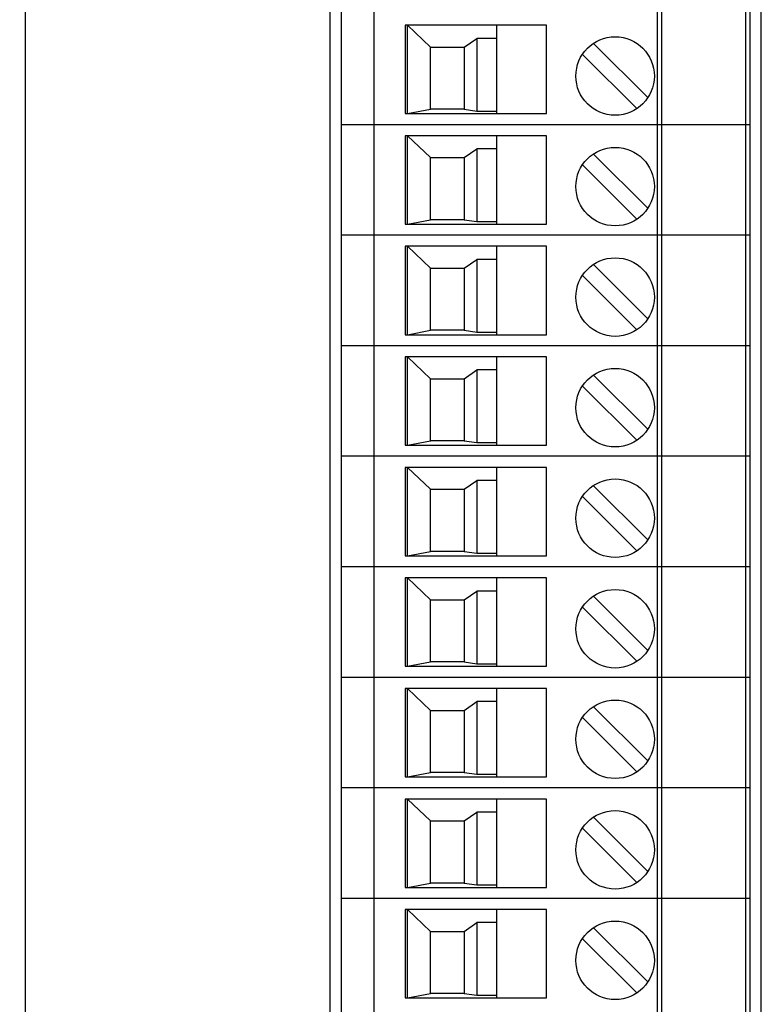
# Model space of a CAD drawing. Header units: inches. Extents: x 0 to 34, y 0 to 22.
# Tile 41 of 100: x 13.5 to 14.8, y 10.9 to 12.7. Entities that reach past the tile are written whole.
import ezdxf

# ---------------------------------------------------------------- set-up
doc = ezdxf.new("R2010")
doc.units = ezdxf.units.IN
doc.header["$LTSCALE"] = 1.87
doc.header["$MEASUREMENT"] = 0
doc.layers.get('0').update_dxf_attribs({"linetype": 'CONTINUOUS'})
doc.layers.add('DATUMCURVES', color=7, linetype='CONTINUOUS')
doc.layers.add('DIMENSIONS', color=7, linetype='CONTINUOUS')
doc.styles.get("Standard").update_dxf_attribs({"font": 'txt', "width": 0.8})
doc.dimstyles.new('DIMSTYLE_1', dxfattribs={"dimtxt": 0.125, "dimasz": 0.18, "dimexe": 0.18, "dimexo": 0.0625, "dimgap": 0.09, "dimtad": 0, "dimtih": 1, "dimtoh": 1, "dimdec": 3, "dimzin": 4, "dimdsep": 46, "dimtxsty": 'STANDARD', "dimblk": '_FILLED', "dimblk1": '_FILLED', "dimblk2": '_FILLED', "dimcen": 0.09, "dimadec": 0, "dimazin": 0, "dimtp": 0.001, "dimtm": 0.001, "dimtfac": 1, "dimtdec": 3, "dimtofl": 0, "dimtmove": 0, "dimatfit": 3, "dimldrblk": '_FILLED', "dimfxl": 1, "dimtolj": 1, "dimtzin": 4, "dimarcsym": 0})

# ---------------------------------------------------------------- blocks, each defined once
blk = doc.blocks.new('_FILLED')
at = {"color": 0, "linetype": 'BYBLOCK'}
blk.add_solid([(0, 0), (-1, 0.1736), (-1, -0.1736)], dxfattribs=at)
blk = doc.blocks.new('*D18')
at = {"layer": 'DIMENSIONS', "color": 2, "linetype": 'CONTINUOUS'}
for p, q in [((12.1791, 12.5223), (12.1791, 7.3115)), ((13.0541, 12.5223), (13.0541, 7.3115)), ((12.1791, 7.4365), (11.8191, 7.4365)), ((13.0541, 7.4365), (13.3215, 7.4365))]:
    blk.add_line(p, q, dxfattribs=at)
at = {"layer": 'DIMENSIONS', "color": 2, "linetype": 'CONTINUOUS', "xscale": 0.18, "yscale": 0.18, "zscale": 0.18}
blk.add_blockref('_FILLED', (12.1791, 7.4365), dxfattribs=at)
at = {"layer": 'DIMENSIONS', "color": 2, "linetype": 'CONTINUOUS', "xscale": 0.18, "yscale": 0.18, "zscale": 0.18, "rotation": 180}
blk.add_blockref('_FILLED', (13.0541, 7.4365), dxfattribs=at)
at = {"layer": 'DIMENSIONS', "color": 2, "linetype": 'CONTINUOUS', "width": 0.8}
for s, p in [('[', (14.109, 7.374)), (']', (14.709, 7.374)), ('4X', (13.384, 7.374)), ('.875', (13.584, 7.374)), ('22.23', (14.209, 7.374))]:
    blk.add_text(s, height=0.125, dxfattribs=at).set_placement(p)

msp = doc.modelspace()

# ---------------------------------------------------------------- linework, layer by layer
at = {"color": 7, "linetype": 'CONTINUOUS'}
for p, q in [((14.0474, 16.4543), (14.0474, 10.4104)), ((14.816, 10.4104), (14.816, 16.4543)), ((14.0674, 16.4343), (14.0674, 10.4304)), ((14.1264, 10.4304), (14.1264, 16.4343)), ((14.6304, 16.4343), (14.6304, 10.4304)), ((14.6382, 16.4343), (14.6382, 10.4304)), ((14.7878, 16.4343), (14.7878, 10.4304)), ((14.7957, 16.4343), (14.7957, 10.4304)), ((14.4335, 12.6745), (14.1815, 12.6745)), ((14.1815, 12.6745), (14.1815, 12.517)), ((14.1855, 12.6745), (14.2268, 12.6355)), ((14.1855, 12.517), (14.1855, 12.6745)), ((14.3449, 12.517), (14.3449, 12.6745)), ((14.4335, 12.517), (14.4335, 12.6745)), ((14.2868, 12.6355), (14.3095, 12.6511)), ((14.3449, 12.6511), (14.3095, 12.6511)), ((14.3095, 12.6511), (14.3095, 12.5217)), ((14.2268, 12.6355), (14.2868, 12.6355)), ((14.2268, 12.5249), (14.2268, 12.6355)), ((14.2868, 12.6355), (14.2868, 12.5249)), ((14.5171, 12.6419), (14.6136, 12.5455)), ((14.4976, 12.6225), (14.594, 12.526)), ((14.1855, 12.517), (14.2268, 12.5249)), ((14.2868, 12.5249), (14.2268, 12.5249)), ((14.2868, 12.5249), (14.3095, 12.5217)), ((14.3095, 12.5217), (14.3449, 12.5217)), ((14.1815, 12.517), (14.4335, 12.517)), ((14.7957, 12.4973), (14.0674, 12.4973)), ((14.4335, 12.4776), (14.1815, 12.4776)), ((14.1815, 12.4776), (14.1815, 12.3202)), ((14.1855, 12.4776), (14.2268, 12.4387)), ((14.1855, 12.3202), (14.1855, 12.4776)), ((14.3449, 12.3202), (14.3449, 12.4776)), ((14.4335, 12.3202), (14.4335, 12.4776)), ((14.2868, 12.4387), (14.3095, 12.4542)), ((14.3449, 12.4542), (14.3095, 12.4542)), ((14.3095, 12.4542), (14.3095, 12.3249)), ((14.2268, 12.4387), (14.2868, 12.4387)), ((14.2268, 12.328), (14.2268, 12.4387)), ((14.2868, 12.4387), (14.2868, 12.328)), ((14.5171, 12.4451), (14.6136, 12.3486)), ((14.4976, 12.4257), (14.594, 12.3292)), ((14.1855, 12.3202), (14.2268, 12.328)), ((14.2868, 12.328), (14.2268, 12.328)), ((14.2868, 12.328), (14.3095, 12.3249)), ((14.1815, 12.3202), (14.4335, 12.3202)), ((14.3095, 12.3249), (14.3449, 12.3249)), ((14.7957, 12.3005), (14.0674, 12.3005)), ((14.4335, 12.2808), (14.1815, 12.2808)), ((14.1815, 12.2808), (14.1815, 12.1233)), ((14.1855, 12.2808), (14.2268, 12.2418)), ((14.1855, 12.1233), (14.1855, 12.2808)), ((14.3449, 12.1233), (14.3449, 12.2808)), ((14.4335, 12.1233), (14.4335, 12.2808)), ((14.2868, 12.2418), (14.3095, 12.2574)), ((14.3449, 12.2574), (14.3095, 12.2574)), ((14.3095, 12.2574), (14.3095, 12.128)), ((14.2268, 12.2418), (14.2868, 12.2418)), ((14.2268, 12.1312), (14.2268, 12.2418)), ((14.2868, 12.2418), (14.2868, 12.1312)), ((14.5171, 12.2482), (14.6136, 12.1518)), ((14.4976, 12.2288), (14.594, 12.1323)), ((14.1815, 12.1233), (14.4335, 12.1233)), ((14.1855, 12.1233), (14.2268, 12.1312)), ((14.2868, 12.1312), (14.2268, 12.1312)), ((14.2868, 12.1312), (14.3095, 12.128)), ((14.3095, 12.128), (14.3449, 12.128)), ((14.7957, 12.1036), (14.0674, 12.1036)), ((14.4335, 12.0839), (14.1815, 12.0839)), ((14.1815, 12.0839), (14.1815, 11.9265)), ((14.1855, 12.0839), (14.2268, 12.045)), ((14.1855, 11.9265), (14.1855, 12.0839)), ((14.3449, 11.9265), (14.3449, 12.0839)), ((14.4335, 11.9265), (14.4335, 12.0839)), ((14.2868, 12.045), (14.3095, 12.0605)), ((14.3449, 12.0605), (14.3095, 12.0605)), ((14.3095, 12.0605), (14.3095, 11.9312)), ((14.5171, 12.0514), (14.6136, 11.9549)), ((14.2268, 12.045), (14.2868, 12.045)), ((14.2268, 11.9343), (14.2268, 12.045)), ((14.2868, 12.045), (14.2868, 11.9343)), ((14.4976, 12.032), (14.594, 11.9355)), ((14.1815, 11.9265), (14.4335, 11.9265)), ((14.1855, 11.9265), (14.2268, 11.9343)), ((14.2868, 11.9343), (14.2268, 11.9343)), ((14.2868, 11.9343), (14.3095, 11.9312)), ((14.3095, 11.9312), (14.3449, 11.9312)), ((14.7957, 11.9068), (14.0674, 11.9068)), ((14.4335, 11.8871), (14.1815, 11.8871)), ((14.1815, 11.8871), (14.1815, 11.7296)), ((14.1855, 11.8871), (14.2268, 11.8481)), ((14.1855, 11.7296), (14.1855, 11.8871)), ((14.3449, 11.7296), (14.3449, 11.8871)), ((14.4335, 11.7296), (14.4335, 11.8871)), ((14.2868, 11.8481), (14.3095, 11.8637)), ((14.3449, 11.8637), (14.3095, 11.8637)), ((14.3095, 11.8637), (14.3095, 11.7343)), ((14.5171, 11.8545), (14.6136, 11.7581)), ((14.2268, 11.8481), (14.2868, 11.8481)), ((14.2268, 11.7375), (14.2268, 11.8481)), ((14.2868, 11.8481), (14.2868, 11.7375)), ((14.4976, 11.8351), (14.594, 11.7386)), ((14.1855, 11.7296), (14.2268, 11.7375)), ((14.2868, 11.7375), (14.2268, 11.7375)), ((14.2868, 11.7375), (14.3095, 11.7343)), ((14.3095, 11.7343), (14.3449, 11.7343)), ((14.1815, 11.7296), (14.4335, 11.7296)), ((14.7957, 11.7099), (14.0674, 11.7099)), ((14.4335, 11.6902), (14.1815, 11.6902)), ((14.1815, 11.6902), (14.1815, 11.5328)), ((14.1855, 11.6902), (14.2268, 11.6513)), ((14.1855, 11.5328), (14.1855, 11.6902)), ((14.3449, 11.5328), (14.3449, 11.6902)), ((14.4335, 11.5328), (14.4335, 11.6902)), ((14.2868, 11.6513), (14.3095, 11.6668)), ((14.3449, 11.6668), (14.3095, 11.6668)), ((14.3095, 11.6668), (14.3095, 11.5375)), ((14.2268, 11.6513), (14.2868, 11.6513)), ((14.2268, 11.5406), (14.2268, 11.6513)), ((14.2868, 11.6513), (14.2868, 11.5406)), ((14.5171, 11.6577), (14.6136, 11.5612)), ((14.4976, 11.6383), (14.594, 11.5418)), ((14.1855, 11.5328), (14.2268, 11.5406)), ((14.2868, 11.5406), (14.2268, 11.5406)), ((14.2868, 11.5406), (14.3095, 11.5375)), ((14.3095, 11.5375), (14.3449, 11.5375)), ((14.1815, 11.5328), (14.4335, 11.5328)), ((14.7957, 11.5131), (14.0674, 11.5131)), ((14.4335, 11.4934), (14.1815, 11.4934)), ((14.1815, 11.4934), (14.1815, 11.3359)), ((14.1855, 11.4934), (14.2268, 11.4544)), ((14.1855, 11.3359), (14.1855, 11.4934)), ((14.3449, 11.3359), (14.3449, 11.4934)), ((14.4335, 11.3359), (14.4335, 11.4934)), ((14.2868, 11.4544), (14.3095, 11.47)), ((14.3449, 11.47), (14.3095, 11.47)), ((14.3095, 11.47), (14.3095, 11.3406)), ((14.2268, 11.4544), (14.2868, 11.4544)), ((14.2268, 11.3438), (14.2268, 11.4544)), ((14.2868, 11.4544), (14.2868, 11.3438)), ((14.5171, 11.4608), (14.6136, 11.3644)), ((14.4976, 11.4414), (14.594, 11.3449)), ((14.1815, 11.3359), (14.4335, 11.3359)), ((14.1855, 11.3359), (14.2268, 11.3438)), ((14.2868, 11.3438), (14.2268, 11.3438)), ((14.2868, 11.3438), (14.3095, 11.3406)), ((14.3095, 11.3406), (14.3449, 11.3406)), ((14.7957, 11.3162), (14.0674, 11.3162)), ((14.4335, 11.2965), (14.1815, 11.2965)), ((14.1815, 11.2965), (14.1815, 11.1391)), ((14.1855, 11.2965), (14.2268, 11.2576)), ((14.1855, 11.1391), (14.1855, 11.2965)), ((14.3449, 11.1391), (14.3449, 11.2965)), ((14.4335, 11.1391), (14.4335, 11.2965)), ((14.2268, 11.2576), (14.2868, 11.2576)), ((14.2268, 11.1469), (14.2268, 11.2576)), ((14.2868, 11.2576), (14.3095, 11.2731)), ((14.2868, 11.2576), (14.2868, 11.1469)), ((14.3449, 11.2731), (14.3095, 11.2731)), ((14.3095, 11.2731), (14.3095, 11.1438)), ((14.5171, 11.264), (14.6136, 11.1675)), ((14.4976, 11.2446), (14.594, 11.1481)), ((14.1815, 11.1391), (14.4335, 11.1391)), ((14.1855, 11.1391), (14.2268, 11.1469)), ((14.2868, 11.1469), (14.2268, 11.1469)), ((14.2868, 11.1469), (14.3095, 11.1438)), ((14.3095, 11.1438), (14.3449, 11.1438)), ((14.7957, 11.1194), (14.0674, 11.1194)), ((14.4335, 11.0997), (14.1815, 11.0997)), ((14.1815, 11.0997), (14.1815, 10.9422)), ((14.1855, 11.0997), (14.2268, 11.0607)), ((14.1855, 10.9422), (14.1855, 11.0997)), ((14.3449, 10.9422), (14.3449, 11.0997)), ((14.4335, 10.9422), (14.4335, 11.0997)), ((14.2868, 11.0607), (14.3095, 11.0763)), ((14.3449, 11.0763), (14.3095, 11.0763)), ((14.3095, 11.0763), (14.3095, 10.9469)), ((14.5171, 11.0671), (14.6136, 10.9707)), ((14.2268, 11.0607), (14.2868, 11.0607)), ((14.2268, 10.9501), (14.2268, 11.0607)), ((14.2868, 11.0607), (14.2868, 10.9501)), ((14.4976, 11.0477), (14.594, 10.9512)), ((14.1815, 10.9422), (14.4335, 10.9422)), ((14.1855, 10.9422), (14.2268, 10.9501)), ((14.2868, 10.9501), (14.2268, 10.9501)), ((14.2868, 10.9501), (14.3095, 10.9469)), ((14.3095, 10.9469), (14.3449, 10.9469))]:
    msp.add_line(p, q, dxfattribs=at)
for centre in [(14.5556, 12.584), (14.5556, 12.3871), (14.5556, 12.1903), (14.5556, 11.9934), (14.5556, 11.7966), (14.5556, 11.5997), (14.5556, 11.4029), (14.5556, 11.206), (14.5556, 11.0092)]:
    msp.add_circle(centre, 0.0699, dxfattribs=at)
at = {"layer": 'DATUMCURVES', "color": 40, "linetype": 'CONTINUOUS'}
msp.add_open_spline([(13.5055, 9.9881, 0.8645), (13.5055, 10.4135, 0.8645), (13.5055, 13.1361, 0.8645), (13.5055, 15.8588, 0.8645), (13.5055, 18.156, 0.8645)], degree=3, knots=[0, 0, 0, 0, 0.15625, 1, 1, 1, 1], dxfattribs=at)

# ---------------------------------------------------------------- dimensions: what is measured, and where the dimension line sits
at = {"layer": 'DIMENSIONS', "color": 2, "linetype": 'CONTINUOUS'}
dim = msp.add_linear_dim(base=(12.1791, 7.4365), p1=(13.0541, 12.5223), p2=(12.1791, 12.5223), angle=180, text='4X<>', dimstyle='DIMSTYLE_1', dxfattribs=at)
dim.commit()
dim.dimension.update_dxf_attribs({"geometry": '*D18', "text_midpoint": (14.0965, 7.4365), "dimtype": 160})

doc.saveas('drawing.dxf')
